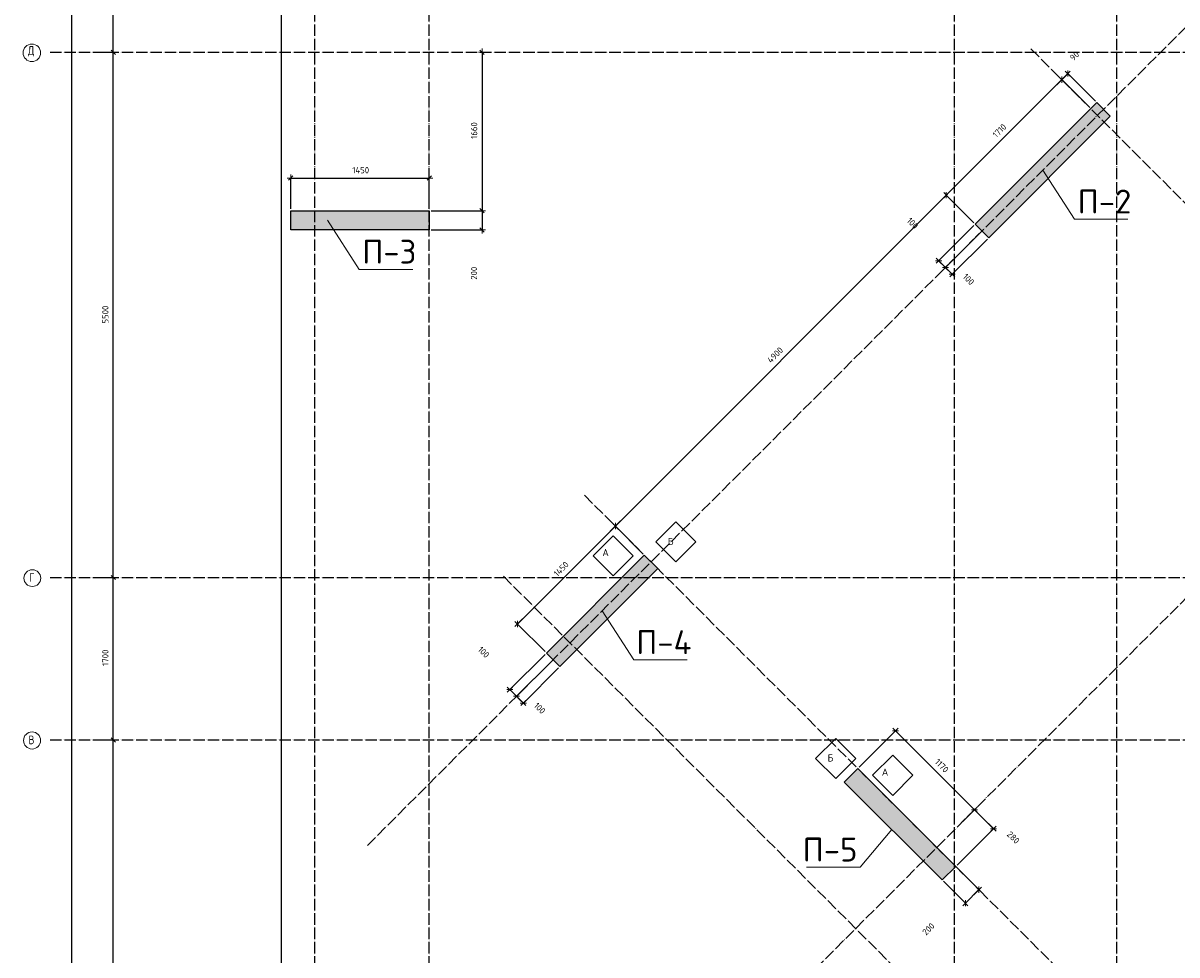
# Model space of a CAD drawing. Header units: millimetres. Extents: x -37663 to 118746, y -2869 to 47508.
# Tile 35 of 54: x 36947 to 49028, y 4448 to 14205. Entities that reach past the tile are written whole.
import ezdxf

# ---------------------------------------------------------------- set-up
doc = ezdxf.new("R2010")
doc.units = ezdxf.units.MM
doc.header["$PDMODE"] = 65
doc.linetypes.add('______11', pattern=[150, 120, -15, 0, -15])
doc.linetypes.add('______5', pattern=[330, 240, -30, 30, -30])
for name, color, linetype, lineweight in [('Standard', 7, 'Continuous', 25), ('Армирование стержнями_ общее', 40, 'Continuous', 35), ('Высотная отметка (отверстия)', 7, 'Continuous', 13), ('Размерная линия_ общее', 7, 'Continuous', 13)]:
    doc.layers.add(name, color=color, linetype=linetype, lineweight=lineweight)
doc.layers.add('Осевая линия_ общее', color=7, linetype='______5', lineweight=13, true_color=0xa0a0a0)
doc.styles.add('ISOCPEUR', font='ISOCPEUR')
doc.dimstyles.new('DIMSTYLE_3', dxfattribs={"dimtxt": 66, "dimasz": 75, "dimexe": 0, "dimexo": 0, "dimgap": 33, "dimtad": 2, "dimdec": 0, "dimrnd": 5, "dimzin": 12, "dimdsep": 46, "dimtxsty": 'ISOCPEUR', "dimblk1": 'ALL_ML_STRICH', "dimblk2": 'ALL_ML_STRICH', "dimsah": 1, "dimcen": 0, "dimclrd": 7, "dimclre": 256, "dimclrt": 7, "dimadec": 0, "dimazin": 0, "dimtfac": 1, "dimtdec": 0, "dimtix": 1, "dimtmove": 2, "dimatfit": 3, "dimfxl": 0, "dimtzin": 0, "dimlwd": 0, "dimlwe": -3, "dimarcsym": 0})
doc.dimstyles.new('DIMSTYLE_5', dxfattribs={"dimtxt": 66, "dimasz": 75, "dimexe": 0, "dimexo": 0, "dimgap": 33, "dimtad": 2, "dimdec": 0, "dimrnd": 5, "dimzin": 12, "dimdsep": 46, "dimtxsty": 'ISOCPEUR', "dimblk1": 'ALL_ML_STRICH', "dimblk2": 'ALL_ML_STRICH', "dimsah": 1, "dimcen": 0, "dimclrd": 7, "dimclre": 256, "dimclrt": 7, "dimadec": 0, "dimazin": 0, "dimtfac": 1, "dimtdec": 0, "dimtix": 1, "dimtmove": 2, "dimatfit": 3, "dimfxl": 0, "dimtvp": 1.2, "dimtzin": 0, "dimlwd": 0, "dimlwe": -3, "dimarcsym": 0})

# ---------------------------------------------------------------- blocks, each defined once
blk = doc.blocks.new('ALL_ML_STRICH')
at = {"color": 0, "linetype": 'ByBlock', "lineweight": -2}
for p, q in [((-1, 0), (0.5, 0)), ((-0.3, -0.3), (0.3, 0.3)), ((0, -0.5), (0, 0.5))]:
    blk.add_line(p, q, dxfattribs=at)
blk = doc.blocks.new('*D20')
at = {"layer": 'DEFPOINTS', "color": 7, "linetype": 'Continuous', "lineweight": 13, "transparency": 33554687}
for p in [(37582, 46490), (37217, 0), (37456, 0)]:
    blk.add_point(p, dxfattribs=at)
at = {"layer": 'Размерная линия_ общее', "color": 253, "linetype": 'Continuous', "lineweight": -2, "true_color": 0xa0a0a0, "transparency": 33554687}
for p, q in [((37562, 46490), (37456, 46490)), ((37237, 0), (37456, 0))]:
    blk.add_line(p, q, dxfattribs=at)
at = {"layer": 'Размерная линия_ общее', "color": 7, "linetype": 'Continuous', "lineweight": -2, "transparency": 33554687}
blk.add_line((37456, 0), (37456, 46490), dxfattribs=at)
at = {"layer": 'Размерная линия_ общее', "color": 7, "linetype": 'Continuous', "lineweight": 13, "transparency": 33554687, "xscale": 75, "yscale": 75, "zscale": 75}
for p, rotation in [((37456, 46490), 90), ((37456, 0), 270)]:
    blk.add_blockref('ALL_ML_STRICH', p, dxfattribs=dict(at, rotation=rotation))
at = {"layer": 'Размерная линия_ общее', "color": 7, "linetype": 'Continuous', "lineweight": 13, "transparency": 33554687, "insert": (37373, 23242), "char_height": 66, "width": 330, "attachment_point": 5, "rotation": 90, "style": 'ISOCPEUR'}
blk.add_mtext('\\A1;{46490}', dxfattribs=at)
blk = doc.blocks.new('*D22')
at = {"layer": 'DEFPOINTS', "color": 7, "linetype": 'Continuous', "lineweight": 13, "transparency": 33554687}
for p in [(37576, 6700), (37576, 1200), (37891, 1200)]:
    blk.add_point(p, dxfattribs=at)
at = {"layer": 'Размерная линия_ общее', "color": 253, "linetype": 'Continuous', "lineweight": -2, "true_color": 0xa0a0a0, "transparency": 33554687}
for p, q in [((37676, 6700), (37891, 6700)), ((37676, 1200), (37891, 1200))]:
    blk.add_line(p, q, dxfattribs=at)
at = {"layer": 'Размерная линия_ общее', "color": 7, "linetype": 'Continuous', "lineweight": -2, "transparency": 33554687}
blk.add_line((37891, 1200), (37891, 6700), dxfattribs=at)
at = {"layer": 'Размерная линия_ общее', "color": 7, "linetype": 'Continuous', "lineweight": 13, "transparency": 33554687, "xscale": 75, "yscale": 75, "zscale": 75}
for p, rotation in [((37891, 6700), 90), ((37891, 1200), 270)]:
    blk.add_blockref('ALL_ML_STRICH', p, dxfattribs=dict(at, rotation=rotation))
at = {"layer": 'Размерная линия_ общее', "color": 7, "linetype": 'Continuous', "lineweight": 13, "transparency": 33554687, "insert": (37808, 3953), "char_height": 66, "width": 264, "attachment_point": 5, "rotation": 90, "style": 'ISOCPEUR'}
blk.add_mtext('\\A1;{5500}', dxfattribs=at)
blk = doc.blocks.new('*D23')
at = {"layer": 'DEFPOINTS', "color": 7, "linetype": 'Continuous', "lineweight": 13, "transparency": 33554687}
for p in [(37576, 8400), (37576, 6700), (37891, 6700)]:
    blk.add_point(p, dxfattribs=at)
at = {"layer": 'Размерная линия_ общее', "color": 253, "linetype": 'Continuous', "lineweight": -2, "true_color": 0xa0a0a0, "transparency": 33554687}
for p, q in [((37676, 8400), (37891, 8400)), ((37676, 6700), (37891, 6700))]:
    blk.add_line(p, q, dxfattribs=at)
at = {"layer": 'Размерная линия_ общее', "color": 7, "linetype": 'Continuous', "lineweight": -2, "transparency": 33554687}
blk.add_line((37891, 6700), (37891, 8400), dxfattribs=at)
at = {"layer": 'Размерная линия_ общее', "color": 7, "linetype": 'Continuous', "lineweight": 13, "transparency": 33554687, "xscale": 75, "yscale": 75, "zscale": 75}
for p, rotation in [((37891, 8400), 90), ((37891, 6700), 270)]:
    blk.add_blockref('ALL_ML_STRICH', p, dxfattribs=dict(at, rotation=rotation))
at = {"layer": 'Размерная линия_ общее', "color": 7, "linetype": 'Continuous', "lineweight": 13, "transparency": 33554687, "insert": (37808, 7560), "char_height": 66, "width": 264, "attachment_point": 5, "rotation": 90, "style": 'ISOCPEUR'}
blk.add_mtext('\\A1;{1700}', dxfattribs=at)
blk = doc.blocks.new('*D24')
at = {"layer": 'DEFPOINTS', "color": 7, "linetype": 'Continuous', "lineweight": 13, "transparency": 33554687}
for p in [(37576, 13900), (37576, 8400), (37891, 8400)]:
    blk.add_point(p, dxfattribs=at)
at = {"layer": 'Размерная линия_ общее', "color": 253, "linetype": 'Continuous', "lineweight": -2, "true_color": 0xa0a0a0, "transparency": 33554687}
for p, q in [((37676, 13900), (37891, 13900)), ((37676, 8400), (37891, 8400))]:
    blk.add_line(p, q, dxfattribs=at)
at = {"layer": 'Размерная линия_ общее', "color": 7, "linetype": 'Continuous', "lineweight": -2, "transparency": 33554687}
blk.add_line((37891, 8400), (37891, 13900), dxfattribs=at)
at = {"layer": 'Размерная линия_ общее', "color": 7, "linetype": 'Continuous', "lineweight": 13, "transparency": 33554687, "xscale": 75, "yscale": 75, "zscale": 75}
for p, rotation in [((37891, 13900), 90), ((37891, 8400), 270)]:
    blk.add_blockref('ALL_ML_STRICH', p, dxfattribs=dict(at, rotation=rotation))
at = {"layer": 'Размерная линия_ общее', "color": 7, "linetype": 'Continuous', "lineweight": 13, "transparency": 33554687, "insert": (37808, 11153), "char_height": 66, "width": 264, "attachment_point": 5, "rotation": 90, "style": 'ISOCPEUR'}
blk.add_mtext('\\A1;{5500}', dxfattribs=at)
blk = doc.blocks.new('*D25')
at = {"layer": 'DEFPOINTS', "color": 7, "linetype": 'Continuous', "lineweight": 13, "transparency": 33554687}
for p in [(37576, 15200), (37576, 13900), (37891, 13900)]:
    blk.add_point(p, dxfattribs=at)
at = {"layer": 'Размерная линия_ общее', "color": 253, "linetype": 'Continuous', "lineweight": -2, "true_color": 0xa0a0a0, "transparency": 33554687}
for p, q in [((37676, 15200), (37891, 15200)), ((37676, 13900), (37891, 13900))]:
    blk.add_line(p, q, dxfattribs=at)
at = {"layer": 'Размерная линия_ общее', "color": 7, "linetype": 'Continuous', "lineweight": -2, "transparency": 33554687}
blk.add_line((37891, 13900), (37891, 15200), dxfattribs=at)
at = {"layer": 'Размерная линия_ общее', "color": 7, "linetype": 'Continuous', "lineweight": 13, "transparency": 33554687, "xscale": 75, "yscale": 75, "zscale": 75}
for p, rotation in [((37891, 15200), 90), ((37891, 13900), 270)]:
    blk.add_blockref('ALL_ML_STRICH', p, dxfattribs=dict(at, rotation=rotation))
at = {"layer": 'Размерная линия_ общее', "color": 7, "linetype": 'Continuous', "lineweight": 13, "transparency": 33554687, "insert": (37808, 14560), "char_height": 66, "width": 264, "attachment_point": 5, "rotation": 90, "style": 'ISOCPEUR'}
blk.add_mtext('\\A1;{1300}', dxfattribs=at)
blk = doc.blocks.new('СЛОЖНЫЙ_ОБЪЕКТ_0')
at = {"layer": 'Осевая линия_ общее', "color": 253, "linetype": '______11', "lineweight": -3, "true_color": 0xa0a0a0, "transparency": 33554687}
for p, q in [((40000, -2590), (40000, 47490)), ((41200, -2590), (41200, 47490)), ((46700, -2590), (46700, 47490)), ((48400, -2590), (48400, 47490)), ((40552, 5594), (57714, 22756)), ((43543, 2603), (60705, 19765)), ((37230, 13900), (66050, 13900)), ((53952, 7482), (47489, 13945)), ((49278, 2808), (42815, 9271)), ((37230, 8400), (66050, 8400)), ((48429, 1960), (41966, 8423)), ((37230, 6700), (66050, 6700))]:
    blk.add_line(p, q, dxfattribs=at)
at = {"layer": 'Осевая линия_ общее', "color": 7, "linetype": 'Continuous', "lineweight": 13, "transparency": 33554687}
for centre, radius in [((37039, 13894), 91.7), ((37044, 8394), 87.7), ((37041, 6694), 89.6)]:
    blk.add_circle(centre, radius, dxfattribs=at)
at = {"layer": 'Осевая линия_ общее', "color": 7, "linetype": 'Continuous', "lineweight": 13, "transparency": 33554687, "char_height": 90, "attachment_point": 7, "style": 'ISOCPEUR'}
for s, insert, width in [('\\W0.82;Д', (36998, 13855), 117.79), ('\\W0.78;Г', (37012, 8355), 97.92), ('\\W0.80;В', (37005, 6655), 107.95)]:
    blk.add_mtext(s, dxfattribs=dict(at, insert=insert, width=width))
blk = doc.blocks.new('*D83')
at = {"layer": 'DEFPOINTS', "color": 7, "linetype": 'Continuous', "lineweight": 13, "transparency": 33554687}
for p in [(39750, 12582), (39750, 12240), (41200, 12240)]:
    blk.add_point(p, dxfattribs=at)
at = {"layer": 'Размерная линия_ общее', "color": 253, "linetype": 'Continuous', "lineweight": -2, "true_color": 0xa0a0a0, "transparency": 33554687}
for p, q in [((39750, 12260), (39750, 12582)), ((41200, 12260), (41200, 12582))]:
    blk.add_line(p, q, dxfattribs=at)
at = {"layer": 'Размерная линия_ общее', "color": 7, "linetype": 'Continuous', "lineweight": -2, "transparency": 33554687}
blk.add_line((39750, 12582), (41200, 12582), dxfattribs=at)
at = {"layer": 'Размерная линия_ общее', "color": 7, "linetype": 'Continuous', "lineweight": 13, "transparency": 33554687, "xscale": 75, "yscale": 75, "zscale": 75, "rotation": 180}
blk.add_blockref('ALL_ML_STRICH', (39750, 12582), dxfattribs=at)
at = {"layer": 'Размерная линия_ общее', "color": 7, "linetype": 'Continuous', "lineweight": 13, "transparency": 33554687, "xscale": 75, "yscale": 75, "zscale": 75}
blk.add_blockref('ALL_ML_STRICH', (41200, 12582), dxfattribs=at)
at = {"layer": 'Размерная линия_ общее', "color": 7, "linetype": 'Continuous', "lineweight": 13, "transparency": 33554687, "insert": (40482, 12665), "char_height": 66, "width": 264, "attachment_point": 5, "style": 'ISOCPEUR'}
blk.add_mtext('\\A1;{1450}', dxfattribs=at)
blk = doc.blocks.new('*D133')
at = {"layer": 'DEFPOINTS', "color": 7, "linetype": 'Continuous', "lineweight": 13, "transparency": 33554687}
for p in [(41721, 13900), (41752, 13900), (41200, 12240)]:
    blk.add_point(p, dxfattribs=at)
at = {"layer": 'Размерная линия_ общее', "color": 253, "linetype": 'Continuous', "lineweight": -2, "true_color": 0xa0a0a0, "transparency": 33554687}
for p, q in [((41741, 13900), (41752, 13900)), ((41220, 12240), (41752, 12240))]:
    blk.add_line(p, q, dxfattribs=at)
at = {"layer": 'Размерная линия_ общее', "color": 7, "linetype": 'Continuous', "lineweight": -2, "transparency": 33554687}
blk.add_line((41752, 13900), (41752, 12240), dxfattribs=at)
at = {"layer": 'Размерная линия_ общее', "color": 7, "linetype": 'Continuous', "lineweight": 13, "transparency": 33554687, "xscale": 75, "yscale": 75, "zscale": 75}
for p, rotation in [((41752, 13900), 90), ((41752, 12240), 270)]:
    blk.add_blockref('ALL_ML_STRICH', p, dxfattribs=dict(at, rotation=rotation))
at = {"layer": 'Размерная линия_ общее', "color": 7, "linetype": 'Continuous', "lineweight": 13, "transparency": 33554687, "insert": (41669, 13080), "char_height": 66, "width": 264, "attachment_point": 5, "rotation": 90, "style": 'ISOCPEUR'}
blk.add_mtext('\\A1;{1660}', dxfattribs=at)
blk = doc.blocks.new('*D134')
at = {"layer": 'DEFPOINTS', "color": 7, "linetype": 'Continuous', "lineweight": 13, "transparency": 33554687}
for p in [(41200, 12240), (41752, 12240), (41200, 12040)]:
    blk.add_point(p, dxfattribs=at)
at = {"layer": 'Размерная линия_ общее', "color": 253, "linetype": 'Continuous', "lineweight": -2, "true_color": 0xa0a0a0, "transparency": 33554687}
for p, q in [((41220, 12240), (41752, 12240)), ((41220, 12040), (41752, 12040))]:
    blk.add_line(p, q, dxfattribs=at)
at = {"layer": 'Размерная линия_ общее', "color": 7, "linetype": 'Continuous', "lineweight": -2, "transparency": 33554687}
blk.add_line((41752, 12240), (41752, 12040), dxfattribs=at)
at = {"layer": 'Размерная линия_ общее', "color": 7, "linetype": 'Continuous', "lineweight": 13, "transparency": 33554687, "xscale": 75, "yscale": 75, "zscale": 75}
for p, rotation in [((41752, 12240), 90), ((41752, 12040), 270)]:
    blk.add_blockref('ALL_ML_STRICH', p, dxfattribs=dict(at, rotation=rotation))
at = {"layer": 'Размерная линия_ общее', "color": 7, "linetype": 'Continuous', "lineweight": 13, "transparency": 33554687, "insert": (41668, 11586), "char_height": 66, "width": 198, "attachment_point": 5, "rotation": 90, "style": 'ISOCPEUR'}
blk.add_mtext('\\A1;{200}', dxfattribs=at)
blk = doc.blocks.new('*D139')
at = {"layer": 'DEFPOINTS', "color": 7, "linetype": 'Continuous', "lineweight": 13, "transparency": 33554687}
for p in [(42497, 7539), (42567, 7468), (42185, 7085)]:
    blk.add_point(p, dxfattribs=at)
at = {"layer": 'Размерная линия_ общее', "color": 253, "linetype": 'Continuous', "lineweight": -2, "true_color": 0xa0a0a0, "transparency": 33554687}
for p, q in [((42483, 7525), (42114, 7156)), ((42553, 7454), (42185, 7085))]:
    blk.add_line(p, q, dxfattribs=at)
at = {"layer": 'Размерная линия_ общее', "color": 7, "linetype": 'Continuous', "lineweight": -2, "transparency": 33554687}
blk.add_line((42185, 7085), (42114, 7156), dxfattribs=at)
at = {"layer": 'Размерная линия_ общее', "color": 7, "linetype": 'Continuous', "lineweight": 13, "transparency": 33554687, "yscale": 75, "zscale": 75}
for p, xscale, rotation in [((42114, 7156), 74.99999999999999, 134.9999999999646), ((42185, 7085), 75, 314.9999999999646)]:
    blk.add_blockref('ALL_ML_STRICH', p, dxfattribs=dict(at, xscale=xscale, rotation=rotation))
at = {"layer": 'Размерная линия_ общее', "color": 7, "linetype": 'Continuous', "lineweight": 13, "transparency": 33554687, "insert": (42356, 7032), "char_height": 66, "width": 198, "attachment_point": 5, "rotation": 315, "style": 'ISOCPEUR'}
blk.add_mtext('\\A1;{100}', dxfattribs=at)
blk = doc.blocks.new('*D140')
at = {"layer": 'DEFPOINTS', "color": 7, "linetype": 'Continuous', "lineweight": 13, "transparency": 33554687}
for p in [(42426, 7610), (42497, 7539), (42114, 7156)]:
    blk.add_point(p, dxfattribs=at)
at = {"layer": 'Размерная линия_ общее', "color": 253, "linetype": 'Continuous', "lineweight": -2, "true_color": 0xa0a0a0, "transparency": 33554687}
for p, q in [((42412, 7595), (42043, 7227)), ((42483, 7525), (42114, 7156))]:
    blk.add_line(p, q, dxfattribs=at)
at = {"layer": 'Размерная линия_ общее', "color": 7, "linetype": 'Continuous', "lineweight": -2, "transparency": 33554687}
blk.add_line((42114, 7156), (42043, 7227), dxfattribs=at)
at = {"layer": 'Размерная линия_ общее', "color": 7, "linetype": 'Continuous', "lineweight": 13, "transparency": 33554687, "yscale": 75, "zscale": 75}
for p, xscale, rotation in [((42043, 7227), 74.99999999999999, 134.9999999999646), ((42114, 7156), 75, 314.9999999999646)]:
    blk.add_blockref('ALL_ML_STRICH', p, dxfattribs=dict(at, xscale=xscale, rotation=rotation))
at = {"layer": 'Размерная линия_ общее', "color": 7, "linetype": 'Continuous', "lineweight": 13, "transparency": 33554687, "insert": (41769, 7618), "char_height": 66, "width": 198, "attachment_point": 5, "rotation": 315, "style": 'ISOCPEUR'}
blk.add_mtext('\\A1;{100}', dxfattribs=at)
blk = doc.blocks.new('*D159')
at = {"layer": 'DEFPOINTS', "color": 7, "linetype": 'Continuous', "lineweight": 13, "transparency": 33554687}
for p in [(43451, 8635), (42122, 7913), (42426, 7610)]:
    blk.add_point(p, dxfattribs=at)
at = {"layer": 'Размерная линия_ общее', "color": 7, "linetype": 'Continuous', "lineweight": -2, "transparency": 33554687}
blk.add_line((42122, 7913), (43148, 8939), dxfattribs=at)
at = {"layer": 'Размерная линия_ общее', "color": 253, "linetype": 'Continuous', "lineweight": -2, "true_color": 0xa0a0a0, "transparency": 33554687}
for p, q in [((43437, 8649), (43148, 8939)), ((42412, 7624), (42122, 7913))]:
    blk.add_line(p, q, dxfattribs=at)
at = {"layer": 'Размерная линия_ общее', "color": 7, "linetype": 'Continuous', "lineweight": 13, "transparency": 33554687, "xscale": 75, "yscale": 75, "zscale": 75}
for p, rotation in [((43148, 8939), 44.99999999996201), ((42122, 7913), 224.999999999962)]:
    blk.add_blockref('ALL_ML_STRICH', p, dxfattribs=dict(at, rotation=rotation))
at = {"layer": 'Размерная линия_ общее', "color": 7, "linetype": 'Continuous', "lineweight": 13, "transparency": 33554687, "insert": (42581, 8489), "char_height": 66, "width": 264, "attachment_point": 5, "rotation": 45, "style": 'ISOCPEUR'}
blk.add_mtext('\\A1;{1450}', dxfattribs=at)
blk = doc.blocks.new('*D160')
at = {"layer": 'DEFPOINTS', "color": 7, "linetype": 'Continuous', "lineweight": 13, "transparency": 33554687}
for p in [(46916, 12100), (43148, 8939), (43451, 8635)]:
    blk.add_point(p, dxfattribs=at)
at = {"layer": 'Размерная линия_ общее', "color": 7, "linetype": 'Continuous', "lineweight": -2, "transparency": 33554687}
blk.add_line((43148, 8939), (46612, 12403), dxfattribs=at)
at = {"layer": 'Размерная линия_ общее', "color": 253, "linetype": 'Continuous', "lineweight": -2, "true_color": 0xa0a0a0, "transparency": 33554687}
for p, q in [((46902, 12114), (46612, 12403)), ((43437, 8649), (43148, 8939))]:
    blk.add_line(p, q, dxfattribs=at)
at = {"layer": 'Размерная линия_ общее', "color": 7, "linetype": 'Continuous', "lineweight": 13, "transparency": 33554687, "xscale": 75, "yscale": 75, "zscale": 75}
for p, rotation in [((46612, 12403), 44.99999999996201), ((43148, 8939), 224.999999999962)]:
    blk.add_blockref('ALL_ML_STRICH', p, dxfattribs=dict(at, rotation=rotation))
at = {"layer": 'Размерная линия_ общее', "color": 7, "linetype": 'Continuous', "lineweight": 13, "transparency": 33554687, "insert": (44821, 10730), "char_height": 66, "width": 264, "attachment_point": 5, "rotation": 45, "style": 'ISOCPEUR'}
blk.add_mtext('\\A1;{4900}', dxfattribs=at)
blk = doc.blocks.new('*D161')
at = {"layer": 'DEFPOINTS', "color": 7, "linetype": 'Continuous', "lineweight": 13, "transparency": 33554687}
for p in [(48125, 13309), (46612, 12403), (46916, 12100)]:
    blk.add_point(p, dxfattribs=at)
at = {"layer": 'Размерная линия_ общее', "color": 7, "linetype": 'Continuous', "lineweight": -2, "transparency": 33554687}
blk.add_line((46612, 12403), (47822, 13613), dxfattribs=at)
at = {"layer": 'Размерная линия_ общее', "color": 253, "linetype": 'Continuous', "lineweight": -2, "true_color": 0xa0a0a0, "transparency": 33554687}
for p, q in [((48111, 13323), (47822, 13613)), ((46902, 12114), (46612, 12403))]:
    blk.add_line(p, q, dxfattribs=at)
at = {"layer": 'Размерная линия_ общее', "color": 7, "linetype": 'Continuous', "lineweight": 13, "transparency": 33554687, "xscale": 75, "yscale": 75, "zscale": 75}
for p, rotation in [((47822, 13613), 44.99999999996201), ((46612, 12403), 224.999999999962)]:
    blk.add_blockref('ALL_ML_STRICH', p, dxfattribs=dict(at, rotation=rotation))
at = {"layer": 'Размерная линия_ общее', "color": 7, "linetype": 'Continuous', "lineweight": 13, "transparency": 33554687, "insert": (47170, 13078), "char_height": 66, "width": 264, "attachment_point": 5, "rotation": 45, "style": 'ISOCPEUR'}
blk.add_mtext('\\A1;{1710}', dxfattribs=at)
blk = doc.blocks.new('*D162')
at = {"layer": 'DEFPOINTS', "color": 7, "linetype": 'Continuous', "lineweight": 13, "transparency": 33554687}
for p in [(47822, 13613), (48125, 13309), (48189, 13372)]:
    blk.add_point(p, dxfattribs=at)
at = {"layer": 'Размерная линия_ общее', "color": 7, "linetype": 'Continuous', "lineweight": -2, "transparency": 33554687}
blk.add_line((47822, 13613), (47885, 13676), dxfattribs=at)
at = {"layer": 'Размерная линия_ общее', "color": 253, "linetype": 'Continuous', "lineweight": -2, "true_color": 0xa0a0a0, "transparency": 33554687}
for p, q in [((48175, 13387), (47885, 13676)), ((48111, 13323), (47822, 13613))]:
    blk.add_line(p, q, dxfattribs=at)
at = {"layer": 'Размерная линия_ общее', "color": 7, "linetype": 'Continuous', "lineweight": 13, "transparency": 33554687, "xscale": 75, "yscale": 75, "zscale": 75}
for p, rotation in [((47822, 13613), 224.999999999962), ((47885, 13676), 44.99999999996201)]:
    blk.add_blockref('ALL_ML_STRICH', p, dxfattribs=dict(at, rotation=rotation))
at = {"layer": 'Размерная линия_ общее', "color": 7, "linetype": 'Continuous', "lineweight": 13, "transparency": 33554687, "insert": (47955, 13861), "char_height": 66, "width": 132, "attachment_point": 5, "rotation": 45, "style": 'ISOCPEUR'}
blk.add_mtext('\\A1;{90}', dxfattribs=at)
blk = doc.blocks.new('СЛОЖНЫЙ_ОБЪЕКТ_4')
at = {"layer": 'Армирование стержнями_ общее', "color": 7, "linetype": 'Continuous', "lineweight": 13, "transparency": 33554687}
blk.add_lwpolyline([(43126, 8837), (42916, 8627), (43126, 8417), (43336, 8627), (43126, 8837)], close=True, dxfattribs=at)
at = {"layer": 'Армирование стержнями_ общее', "color": 7, "linetype": 'Continuous', "lineweight": 13, "transparency": 33554687, "insert": (43012, 8661), "char_height": 75, "width": 98.18, "attachment_point": 4, "style": 'ISOCPEUR'}
blk.add_mtext('\\A1;{\\fISOCPEUR|i0|b0;\\H75.000000;\\W1.000000;\\C7;А}\\P', dxfattribs=at)
blk = doc.blocks.new('СЛОЖНЫЙ_ОБЪЕКТ_5')
at = {"layer": 'Армирование стержнями_ общее', "color": 7, "linetype": 'Continuous', "lineweight": 13, "transparency": 33554687}
blk.add_lwpolyline([(43781, 8983), (43571, 8773), (43781, 8563), (43991, 8773), (43781, 8983)], close=True, dxfattribs=at)
at = {"layer": 'Армирование стержнями_ общее', "color": 7, "linetype": 'Continuous', "lineweight": 13, "transparency": 33554687, "insert": (43696, 8778), "char_height": 75, "width": 90, "attachment_point": 4, "style": 'ISOCPEUR'}
blk.add_mtext('\\A1;{\\fISOCPEUR|i0|b0;\\H75.000000;\\W1.000000;\\C7;Б}\\P', dxfattribs=at)
blk = doc.blocks.new('СЛОЖНЫЙ_ОБЪЕКТ_6')
at = {"layer": 'Армирование стержнями_ общее', "color": 7, "linetype": 'Continuous', "lineweight": 13, "transparency": 33554687}
blk.add_lwpolyline([(46052, 6539), (45842, 6329), (46052, 6119), (46262, 6329), (46052, 6539)], close=True, dxfattribs=at)
at = {"layer": 'Армирование стержнями_ общее', "color": 7, "linetype": 'Continuous', "lineweight": 13, "transparency": 33554687, "insert": (45938, 6363), "char_height": 75, "width": 98.18, "attachment_point": 4, "style": 'ISOCPEUR'}
blk.add_mtext('\\A1;{\\fISOCPEUR|i0|b0;\\H75.000000;\\W1.000000;\\C7;А}\\P', dxfattribs=at)
blk = doc.blocks.new('СЛОЖНЫЙ_ОБЪЕКТ_7')
at = {"layer": 'Армирование стержнями_ общее', "color": 7, "linetype": 'Continuous', "lineweight": 13, "transparency": 33554687}
blk.add_lwpolyline([(45455, 6715), (45245, 6505), (45455, 6295), (45665, 6505), (45455, 6715)], close=True, dxfattribs=at)
at = {"layer": 'Армирование стержнями_ общее', "color": 7, "linetype": 'Continuous', "lineweight": 13, "transparency": 33554687, "insert": (45370, 6511), "char_height": 75, "width": 90, "attachment_point": 4, "style": 'ISOCPEUR'}
blk.add_mtext('\\A1;{\\fISOCPEUR|i0|b0;\\H75.000000;\\W1.000000;\\C7;Б}\\P', dxfattribs=at)
blk = doc.blocks.new('*D251')
at = {"layer": 'DEFPOINTS', "color": 7, "linetype": 'Continuous', "lineweight": 13, "transparency": 33554687}
for p in [(51958, 7058), (48493, 3593), (48948, 3138)]:
    blk.add_point(p, dxfattribs=at)
at = {"layer": 'Размерная линия_ общее', "color": 253, "linetype": 'Continuous', "lineweight": -2, "true_color": 0xa0a0a0, "transparency": 33554687}
for p, q in [((51972, 7044), (52413, 6603)), ((48507, 3579), (48948, 3138))]:
    blk.add_line(p, q, dxfattribs=at)
at = {"layer": 'Размерная линия_ общее', "color": 7, "linetype": 'Continuous', "lineweight": -2, "transparency": 33554687}
blk.add_line((48948, 3138), (52413, 6603), dxfattribs=at)
at = {"layer": 'Размерная линия_ общее', "color": 7, "linetype": 'Continuous', "lineweight": 13, "transparency": 33554687, "xscale": 75, "yscale": 75, "zscale": 75}
for p, rotation in [((52413, 6603), 44.99999999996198), ((48948, 3138), 224.999999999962)]:
    blk.add_blockref('ALL_ML_STRICH', p, dxfattribs=dict(at, rotation=rotation))
at = {"layer": 'Размерная линия_ общее', "color": 7, "linetype": 'Continuous', "lineweight": 13, "transparency": 33554687, "insert": (50622, 4929), "char_height": 66, "width": 264, "attachment_point": 5, "rotation": 45, "style": 'ISOCPEUR'}
blk.add_mtext('\\A1;{4900}', dxfattribs=at)
blk = doc.blocks.new('*D282')
at = {"layer": 'DEFPOINTS', "color": 7, "linetype": 'Continuous', "lineweight": 13, "transparency": 33554687}
for p in [(46987, 12029), (47058, 11958), (46675, 11576)]:
    blk.add_point(p, dxfattribs=at)
at = {"layer": 'Размерная линия_ общее', "color": 253, "linetype": 'Continuous', "lineweight": -2, "true_color": 0xa0a0a0, "transparency": 33554687}
for p, q in [((46973, 12015), (46604, 11646)), ((47043, 11944), (46675, 11576))]:
    blk.add_line(p, q, dxfattribs=at)
at = {"layer": 'Размерная линия_ общее', "color": 7, "linetype": 'Continuous', "lineweight": -2, "transparency": 33554687}
blk.add_line((46675, 11576), (46604, 11646), dxfattribs=at)
at = {"layer": 'Размерная линия_ общее', "color": 7, "linetype": 'Continuous', "lineweight": 13, "transparency": 33554687, "yscale": 75, "zscale": 75}
for p, xscale, rotation in [((46604, 11646), 74.99999999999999, 134.9999999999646), ((46675, 11576), 75, 314.9999999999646)]:
    blk.add_blockref('ALL_ML_STRICH', p, dxfattribs=dict(at, xscale=xscale, rotation=rotation))
at = {"layer": 'Размерная линия_ общее', "color": 7, "linetype": 'Continuous', "lineweight": 13, "transparency": 33554687, "insert": (46846, 11522), "char_height": 66, "width": 198, "attachment_point": 5, "rotation": 315, "style": 'ISOCPEUR'}
blk.add_mtext('\\A1;{100}', dxfattribs=at)
blk = doc.blocks.new('*D283')
at = {"layer": 'DEFPOINTS', "color": 7, "linetype": 'Continuous', "lineweight": 13, "transparency": 33554687}
for p in [(46916, 12100), (46987, 12029), (46604, 11646)]:
    blk.add_point(p, dxfattribs=at)
at = {"layer": 'Размерная линия_ общее', "color": 253, "linetype": 'Continuous', "lineweight": -2, "true_color": 0xa0a0a0, "transparency": 33554687}
for p, q in [((46902, 12086), (46533, 11717)), ((46973, 12015), (46604, 11646))]:
    blk.add_line(p, q, dxfattribs=at)
at = {"layer": 'Размерная линия_ общее', "color": 7, "linetype": 'Continuous', "lineweight": -2, "transparency": 33554687}
blk.add_line((46604, 11646), (46533, 11717), dxfattribs=at)
at = {"layer": 'Размерная линия_ общее', "color": 7, "linetype": 'Continuous', "lineweight": 13, "transparency": 33554687, "yscale": 75, "zscale": 75}
for p, xscale, rotation in [((46533, 11717), 74.99999999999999, 134.9999999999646), ((46604, 11646), 75, 314.9999999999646)]:
    blk.add_blockref('ALL_ML_STRICH', p, dxfattribs=dict(at, xscale=xscale, rotation=rotation))
at = {"layer": 'Размерная линия_ общее', "color": 7, "linetype": 'Continuous', "lineweight": 13, "transparency": 33554687, "insert": (46260, 12109), "char_height": 66, "width": 198, "attachment_point": 5, "rotation": 315, "style": 'ISOCPEUR'}
blk.add_mtext('\\A1;{100}', dxfattribs=at)
blk = doc.blocks.new('*D286')
at = {"layer": 'DEFPOINTS', "color": 7, "linetype": 'Continuous', "lineweight": 13, "transparency": 33554687}
for p in [(46081, 6795), (45686, 6400), (46768, 5828)]:
    blk.add_point(p, dxfattribs=at)
at = {"layer": 'Размерная линия_ общее', "color": 253, "linetype": 'Continuous', "lineweight": -2, "true_color": 0xa0a0a0, "transparency": 33554687}
for p, q in [((45700, 6414), (46081, 6795)), ((46783, 5843), (46908, 5968))]:
    blk.add_line(p, q, dxfattribs=at)
at = {"layer": 'Размерная линия_ общее', "color": 7, "linetype": 'Continuous', "lineweight": -2, "transparency": 33554687}
blk.add_line((46081, 6795), (46908, 5968), dxfattribs=at)
at = {"layer": 'Размерная линия_ общее', "color": 7, "linetype": 'Continuous', "lineweight": 13, "transparency": 33554687, "xscale": 75, "yscale": 75, "zscale": 75}
for p, rotation in [((46081, 6795), 135.0000000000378), ((46908, 5968), 315.0000000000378)]:
    blk.add_blockref('ALL_ML_STRICH', p, dxfattribs=dict(at, rotation=rotation))
at = {"layer": 'Размерная линия_ общее', "color": 7, "linetype": 'Continuous', "lineweight": 13, "transparency": 33554687, "insert": (46565, 6429), "char_height": 66, "width": 264, "attachment_point": 5, "rotation": 315, "style": 'ISOCPEUR'}
blk.add_mtext('\\A1;{1170}', dxfattribs=at)
blk = doc.blocks.new('*D287')
at = {"layer": 'DEFPOINTS', "color": 7, "linetype": 'Continuous', "lineweight": 13, "transparency": 33554687}
for p in [(46908, 5968), (46768, 5828), (46711, 5375)]:
    blk.add_point(p, dxfattribs=at)
at = {"layer": 'Размерная линия_ общее', "color": 253, "linetype": 'Continuous', "lineweight": -2, "true_color": 0xa0a0a0, "transparency": 33554687}
for p, q in [((46783, 5843), (46908, 5968)), ((46726, 5389), (47107, 5770))]:
    blk.add_line(p, q, dxfattribs=at)
at = {"layer": 'Размерная линия_ общее', "color": 7, "linetype": 'Continuous', "lineweight": -2, "transparency": 33554687}
blk.add_line((46908, 5968), (47107, 5770), dxfattribs=at)
at = {"layer": 'Размерная линия_ общее', "color": 7, "linetype": 'Continuous', "lineweight": 13, "transparency": 33554687, "xscale": 75, "yscale": 75, "zscale": 75}
for p, rotation in [((46908, 5968), 135.0000000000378), ((47107, 5770), 315.0000000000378)]:
    blk.add_blockref('ALL_ML_STRICH', p, dxfattribs=dict(at, rotation=rotation))
at = {"layer": 'Размерная линия_ общее', "color": 7, "linetype": 'Continuous', "lineweight": 13, "transparency": 33554687, "insert": (47314, 5678), "char_height": 66, "width": 198, "attachment_point": 5, "rotation": 315, "style": 'ISOCPEUR'}
blk.add_mtext('\\A1;{280}', dxfattribs=at)
blk = doc.blocks.new('*D382')
at = {"layer": 'DEFPOINTS', "color": 7, "linetype": 'Continuous', "lineweight": 13, "transparency": 33554687}
for p in [(46711, 5375), (46570, 5233), (46954, 5132)]:
    blk.add_point(p, dxfattribs=at)
at = {"layer": 'Размерная линия_ общее', "color": 253, "linetype": 'Continuous', "lineweight": -2, "true_color": 0xa0a0a0, "transparency": 33554687}
for p, q in [((46726, 5361), (46954, 5132)), ((46584, 5219), (46813, 4990))]:
    blk.add_line(p, q, dxfattribs=at)
at = {"layer": 'Размерная линия_ общее', "color": 7, "linetype": 'Continuous', "lineweight": -2, "transparency": 33554687}
blk.add_line((46954, 5132), (46813, 4990), dxfattribs=at)
at = {"layer": 'Размерная линия_ общее', "color": 7, "linetype": 'Continuous', "lineweight": 13, "transparency": 33554687, "xscale": 75, "yscale": 75, "zscale": 75}
for p, rotation in [((46954, 5132), 45.00000000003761), ((46813, 4990), 225.0000000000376)]:
    blk.add_blockref('ALL_ML_STRICH', p, dxfattribs=dict(at, rotation=rotation))
at = {"layer": 'Размерная линия_ общее', "color": 7, "linetype": 'Continuous', "lineweight": 13, "transparency": 33554687, "insert": (46426, 4720), "char_height": 66, "width": 198, "attachment_point": 5, "rotation": 45, "style": 'ISOCPEUR'}
blk.add_mtext('\\A1;{200}', dxfattribs=at)

msp = doc.modelspace()

# ---------------------------------------------------------------- hatches: boundary and pattern name
at = {"linetype": 'Continuous', "lineweight": 13, "transparency": 33554687}
for points in [[(46916.1, 12099.6), (47057.6, 11958.2), (48330.4, 13231), (48188.9, 13372.4)], [(39750, 12240), (39750, 12040), (41200, 12040), (41200, 12240)], [(43592.7, 8493.4), (43451.3, 8634.8), (42426, 7609.5), (42567.4, 7468.1)], [(46570, 5233.3), (46711.4, 5374.8), (45686.1, 6400.1), (45544.7, 6258.6)]]:
    msp.add_hatch(color=7, dxfattribs=at).paths.add_polyline_path(points)

# ---------------------------------------------------------------- linework, layer by layer
at = {"color": 7, "linetype": 'Continuous', "lineweight": -3, "transparency": 33554687}
for p, q in [((46916.1, 12099.6), (48188.9, 13372.4)), ((48188.9, 13372.4), (48330.4, 13231)), ((48330.4, 13231), (47057.6, 11958.2)), ((39750, 12040), (39750, 12240)), ((39750, 12240), (41200, 12240)), ((41200, 12240), (41200, 12040)), ((47057.6, 11958.2), (46916.1, 12099.6)), ((41200, 12040), (39750, 12040)), ((42426, 7609.5), (43451.3, 8634.8)), ((43451.3, 8634.8), (43592.7, 8493.4)), ((43592.7, 8493.4), (42567.4, 7468.1)), ((42567.4, 7468.1), (42426, 7609.5)), ((45544.7, 6258.6), (45686.1, 6400.1)), ((45686.1, 6400.1), (46711.4, 5374.8)), ((46570, 5233.3), (45544.7, 6258.6)), ((46711.4, 5374.8), (46570, 5233.3))]:
    msp.add_line(p, q, dxfattribs=at)
at = {"layer": 'Standard', "color": 7, "linetype": 'Continuous', "lineweight": 25, "transparency": 33554687}
msp.add_lwpolyline([(39650, -350.2), (65250, -350.2), (65250, 46690), (39650, 46690), (39650, -350.2)], dxfattribs=at)
at = {"layer": 'Высотная отметка (отверстия)', "color": 7, "linetype": 'Continuous', "lineweight": 13, "transparency": 33554687}
for points in [[(47623.3, 12665.3), (47954.5, 12151.8), (48514.5, 12151.8)], [(40135, 12140), (40466.2, 11626.5), (41026.2, 11626.5)], [(43009.4, 8051.5), (43340.6, 7537.9), (43900.6, 7537.9)], [(46042.4, 5761), (45711.1, 5366.3), (45151.1, 5366.3)]]:
    msp.add_lwpolyline(points, dxfattribs=at)

# ---------------------------------------------------------------- block references
at = {"layer": 'Армирование стержнями_ общее', "color": 7, "linetype": 'Continuous', "lineweight": 13, "transparency": 33554687}
for name in ['СЛОЖНЫЙ_ОБЪЕКТ_5', 'СЛОЖНЫЙ_ОБЪЕКТ_4', 'СЛОЖНЫЙ_ОБЪЕКТ_7', 'СЛОЖНЫЙ_ОБЪЕКТ_6']:
    msp.add_blockref(name, (0, 0), dxfattribs=at)
at = {"layer": 'Осевая линия_ общее', "color": 253, "linetype": '______11', "lineweight": -3, "true_color": 0xa0a0a0, "transparency": 33554687}
msp.add_blockref('СЛОЖНЫЙ_ОБЪЕКТ_0', (0, 0), dxfattribs=at)

# ---------------------------------------------------------------- texts
at = {"layer": 'Высотная отметка (отверстия)', "color": 7, "linetype": 'Continuous', "lineweight": 13, "transparency": 33554687, "char_height": 75, "attachment_point": 8, "style": 'ISOCPEUR'}
for s, insert, width in [('\\A1;{\\fISOCPEUR|i0|b0;\\H250.000000;\\W1.000000;\\C7;П-2}\\P', (48269.5, 12211.8), 664.583), ('\\A1;{\\fISOCPEUR|i0|b0;\\H250.000000;\\W1.000000;\\C7;П-3}\\P', (40781.2, 11686.5), 664.583), ('\\A1;{\\fISOCPEUR|i0|b0;\\H250.000000;\\W1.000000;\\C7;П-4}\\P', (43655.6, 7597.9), 690), ('\\A1;{\\fISOCPEUR|i0|b0;\\H250.000000;\\W1.000000;\\C7;П-5}\\P', (45396.1, 5426.3), 664.583)]:
    msp.add_mtext(s, dxfattribs=dict(at, insert=insert, width=width))

# ---------------------------------------------------------------- dimensions: what is measured, and where the dimension line sits
at = {"layer": 'Размерная линия_ общее', "color": 7, "linetype": 'Continuous', "lineweight": 13, "transparency": 33554687}
for base, p1, p2, angle, dimstyle, picture, middle in [((37455.8, 46490), (37237, 0), (37562.2, 46490), 90, 'DIMSTYLE_3', '*D20', (37372.8, 23241.7)), ((37891.4, 15200), (37676.2, 13900), (37676.2, 15200), 90, 'DIMSTYLE_3', '*D25', (37808.4, 14559.9)), ((37891.4, 13900), (37676.2, 8400), (37676.2, 13900), 90, 'DIMSTYLE_3', '*D24', (37808.4, 11153.3)), ((41751.8, 12240), (41740.7, 13900), (41220, 12240), 270, 'DIMSTYLE_3', '*D133', (41668.8, 13079.9)), ((47885.2, 13676.2), (48111.2, 13322.9), (48174.8, 13386.6), 45, 'DIMSTYLE_5', '*D162', (47955.4, 13861)), ((47821.6, 13612.5), (46902, 12113.8), (48111.2, 13322.9), 45, 'DIMSTYLE_3', '*D161', (47170, 13078.3)), ((46612.4, 12403.4), (43437.2, 8649), (46902, 12113.8), 45, 'DIMSTYLE_3', '*D160', (44821.3, 10729.6)), ((41751.8, 12040), (41220, 12240), (41220, 12040), 270, 'DIMSTYLE_3', '*D134', (41668.2, 11586.4)), ((46533.5, 11717), (46972.7, 12014.8), (46902, 12085.5), 135, 'DIMSTYLE_5', '*D283', (46259.5, 12108.6)), ((46604.2, 11646.2), (47043.4, 11944.1), (46972.7, 12014.8), 135, 'DIMSTYLE_5', '*D282', (46846.5, 11522.4)), ((43147.6, 8938.5), (42411.9, 7623.7), (43437.2, 8649), 45, 'DIMSTYLE_3', '*D159', (42580.9, 8489.2)), ((37891.4, 8400), (37676.2, 6700), (37676.2, 8400), 90, 'DIMSTYLE_3', '*D23', (37808.4, 7559.9)), ((42043.3, 7226.8), (42482.6, 7524.7), (42411.9, 7595.4), 135, 'DIMSTYLE_5', '*D140', (41769.4, 7618.5)), ((42114, 7156.1), (42553.3, 7454), (42482.6, 7524.7), 135, 'DIMSTYLE_5', '*D139', (42356.4, 7032.3)), ((52412.8, 6603), (48507.1, 3579), (51972, 7043.8), 45, 'DIMSTYLE_3', '*D251', (50621.7, 4929.2)), ((46908.4, 5968.3), (45700.2, 6414.2), (46782.6, 5842.5), 315, 'DIMSTYLE_3', '*D286', (46565.2, 6428.9)), ((37891.4, 6700), (37676.2, 1200), (37676.2, 6700), 90, 'DIMSTYLE_3', '*D22', (37808.4, 3953.3)), ((47106.7, 5770), (46782.6, 5842.5), (46725.5, 5388.9), 315, 'DIMSTYLE_3', '*D287', (47314.5, 5677.8)), ((46812.9, 4990.4), (46725.5, 5360.6), (46584.1, 5219.2), 225, 'DIMSTYLE_3', '*D382', (46426.2, 4719.7))]:
    dim = msp.add_linear_dim(base=base, p1=p1, p2=p2, angle=angle, dimstyle=dimstyle, override={"dimpost": '<>', "dimclrd": 7, "dimclre": 253, "dimclrt": 7, "dimlwd": 0, "dimlwe": 65533}, dxfattribs=at)
    dim.commit()
    dim.dimension.update_dxf_attribs({"geometry": picture, "text_midpoint": middle, "dimtype": 160})
dim = msp.add_linear_dim(base=(41200, 12582), p1=(39750, 12260), p2=(41200, 12260), dimstyle='DIMSTYLE_3', override={"dimpost": '<>', "dimclrd": 7, "dimclre": 253, "dimclrt": 7, "dimlwd": 0, "dimlwe": 65533}, dxfattribs=at)
dim.commit()
dim.dimension.update_dxf_attribs({"geometry": '*D83', "text_midpoint": (40481.6, 12665), "dimtype": 160})

doc.saveas('drawing.dxf')
